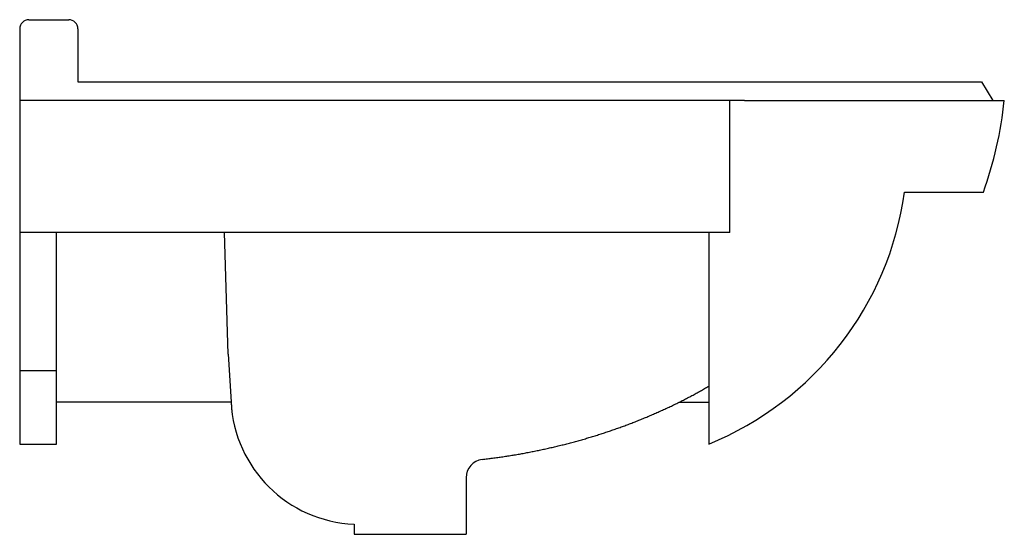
# Model space of a CAD drawing. Header units: millimetres. Extents: x 0 to 0.536, y 0.604 to 0.884.
import ezdxf

# ---------------------------------------------------------------- set-up
doc = ezdxf.new("R2010")
doc.units = ezdxf.units.MM
doc.layers.add('BLOCKS', color=3, linetype='Continuous')

msp = doc.modelspace()

# ---------------------------------------------------------------- linework, layer by layer
at = {"layer": 'BLOCKS'}
for p, q in [((0, 0.8788925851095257), (0, 0.6529999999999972)), ((0.005, 0.8838925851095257), (0.02668627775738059, 0.8838925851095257)), ((0.03168627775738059, 0.8788925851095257), (0.03168627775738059, 0.8499999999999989)), ((0.03168627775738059, 0.8499999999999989), (0.52341705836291, 0.8500000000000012)), ((0.52341705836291, 0.8500000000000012), (0.5295773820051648, 0.8400000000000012)), ((0.3944711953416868, 0.8399999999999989), (0, 0.8399999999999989)), ((0.3865581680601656, 0.7681710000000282), (0.3865581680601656, 0.8399999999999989)), ((0.3944711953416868, 0.8399999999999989), (0.529577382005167, 0.8399999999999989)), ((0.5295773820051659, 0.8400000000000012), (0.5358903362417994, 0.8400000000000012)), ((0.4816106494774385, 0.7899999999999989), (0.5244832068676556, 0.79)), ((0.3865581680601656, 0.7681710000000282), (0, 0.7681710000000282)), ((0.02, 0.6529999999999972), (0.02, 0.7681710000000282)), ((0.3749999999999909, 0.7681710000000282), (0.3749999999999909, 0.6529999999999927)), ((0.113505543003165, 0.7018404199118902), (0.115401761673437, 0.6701079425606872)), ((0, 0.6929999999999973), (0.02, 0.6929999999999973)), ((0.1150607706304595, 0.675814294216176), (0.02, 0.675814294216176)), ((0.359000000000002, 0.675814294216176), (0.375, 0.675814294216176)), ((0, 0.6529999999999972), (0.02, 0.6529999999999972)), ((0.2429433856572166, 0.6347060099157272), (0.2429433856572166, 0.6038925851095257)), ((0.1819850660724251, 0.6094520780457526), (0.1819850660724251, 0.6038925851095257)), ((0.1819850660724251, 0.6038925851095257), (0.2429433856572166, 0.6038925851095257))]:
    msp.add_line(p, q, dxfattribs=at)
msp.add_lwpolyline([(0.113505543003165, 0.7018404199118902), (0.1115478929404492, 0.7681710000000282)], dxfattribs=at)
msp.add_polyline3d([(0.2517950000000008, 0.6446399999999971, 0), (0.2524959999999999, 0.6447219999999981, 0), (0.2531960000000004, 0.6448049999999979, 0), (0.2538959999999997, 0.6448889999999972, 0), (0.2545949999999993, 0.6449749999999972, 0), (0.2552940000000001, 0.6450619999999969, 0), (0.2559929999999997, 0.6451509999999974, 0), (0.2566920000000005, 0.6452409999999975, 0), (0.2573900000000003, 0.6453329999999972, 0), (0.2580880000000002, 0.6454259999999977, 0), (0.2587860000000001, 0.645519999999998, 0), (0.2594830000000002, 0.6456159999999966, 0), (0.2601800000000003, 0.6457129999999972, 0), (0.2608770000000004, 0.6458109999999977, 0), (0.2615729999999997, 0.6459109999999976, 0), (0.262269, 0.646012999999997, 0), (0.2629650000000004, 0.6461149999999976, 0), (0.2636599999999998, 0.6462199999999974, 0), (0.2643549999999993, 0.6463249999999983, 0), (0.26505, 0.6464319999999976, 0), (0.2657439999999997, 0.6465399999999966, 0), (0.2664369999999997, 0.6466499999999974, 0), (0.2671309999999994, 0.6467609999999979, 0), (0.2678239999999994, 0.6468729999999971, 0), (0.2685170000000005, 0.6469869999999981, 0), (0.2692090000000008, 0.6471019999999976, 0), (0.2699009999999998, 0.6472189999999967, 0), (0.2705920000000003, 0.6473369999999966, 0), (0.2712829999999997, 0.6474559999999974, 0), (0.2719740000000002, 0.6475769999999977, 0), (0.2726639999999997, 0.6476989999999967, 0), (0.2733540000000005, 0.6478229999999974, 0), (0.2740430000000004, 0.6479479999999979, 0), (0.2747320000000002, 0.648073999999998, 0), (0.2754200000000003, 0.648200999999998, 0), (0.2761080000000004, 0.6483299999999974, 0), (0.2767959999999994, 0.6484609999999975, 0), (0.2774829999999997, 0.6485929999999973, 0), (0.2781700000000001, 0.648725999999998, 0), (0.2788559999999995, 0.6488599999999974, 0), (0.2795420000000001, 0.6489959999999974, 0), (0.2802269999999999, 0.6491329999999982, 0), (0.2809120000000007, 0.6492719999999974, 0), (0.2815960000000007, 0.6494119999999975, 0), (0.2822800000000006, 0.6495529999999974, 0), (0.2829629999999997, 0.6496949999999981, 0), (0.283646, 0.6498389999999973, 0), (0.2843279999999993, 0.6499849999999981, 0), (0.2850099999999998, 0.6501319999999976, 0), (0.2856920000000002, 0.6502799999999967, 0), (0.2863720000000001, 0.650428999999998, 0), (0.2870529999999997, 0.6505799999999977, 0), (0.2877330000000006, 0.650731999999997, 0), (0.2884120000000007, 0.6508849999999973, 0), (0.2890909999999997, 0.6510399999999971, 0), (0.289769, 0.6511959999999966, 0), (0.2904460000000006, 0.6513539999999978, 0), (0.2911239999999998, 0.6515129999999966, 0), (0.2917999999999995, 0.6516729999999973, 0), (0.2924760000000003, 0.6518339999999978, 0), (0.293152, 0.6519969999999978, 0), (0.2938260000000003, 0.6521619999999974, 0), (0.2945010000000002, 0.6523269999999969, 0), (0.2951750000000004, 0.6524939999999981, 0), (0.2958479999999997, 0.6526619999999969, 0), (0.2965200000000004, 0.6528319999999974, 0), (0.297192, 0.6530029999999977, 0), (0.2978639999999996, 0.6531749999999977, 0), (0.2985350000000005, 0.6533489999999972, 0), (0.2992050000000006, 0.6535239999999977, 0), (0.2998739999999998, 0.6536999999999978, 0), (0.3005430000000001, 0.6538769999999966, 0), (0.3012119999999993, 0.6540559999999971, 0), (0.3018790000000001, 0.6542359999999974, 0), (0.3025469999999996, 0.6544179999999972, 0), (0.3032129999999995, 0.6546009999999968, 0), (0.3038789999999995, 0.6547849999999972, 0), (0.3045439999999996, 0.6549709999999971, 0), (0.3052089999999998, 0.6551569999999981, 0), (0.3058730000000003, 0.6553459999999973, 0), (0.3065359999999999, 0.6555349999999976, 0), (0.3071989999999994, 0.6557259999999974, 0), (0.3078610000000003, 0.6559179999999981, 0), (0.3085220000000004, 0.6561109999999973, 0), (0.3091819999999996, 0.6563059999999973, 0), (0.3098419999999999, 0.656501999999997, 0), (0.3105020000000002, 0.6566999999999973, 0), (0.3111599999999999, 0.6568979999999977, 0), (0.3118179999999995, 0.6570979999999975, 0), (0.3124749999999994, 0.6572999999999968, 0), (0.3131320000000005, 0.6575019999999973, 0), (0.3137879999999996, 0.6577059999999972, 0), (0.314443, 0.657910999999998, 0), (0.3150970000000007, 0.6581179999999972, 0), (0.3157510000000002, 0.6583259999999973, 0), (0.316404, 0.6585349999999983, 0), (0.3170560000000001, 0.6587449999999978, 0), (0.3177070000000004, 0.6589569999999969, 0), (0.3183580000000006, 0.659169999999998, 0), (0.3190080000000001, 0.6593839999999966, 0), (0.3196569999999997, 0.659599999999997, 0), (0.3203059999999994, 0.6598159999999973, 0), (0.3209540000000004, 0.6600349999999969, 0), (0.3215999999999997, 0.6602539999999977, 0), (0.3222469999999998, 0.6604749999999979, 0), (0.3228920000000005, 0.6606969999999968, 0), (0.323537, 0.6609199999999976, 0), (0.3241809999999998, 0.661144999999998, 0), (0.3248239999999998, 0.661370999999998, 0), (0.3254660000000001, 0.6615979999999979, 0), (0.3261080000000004, 0.6618259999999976, 0), (0.326748, 0.6620559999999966, 0), (0.3273879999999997, 0.6622869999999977, 0), (0.3280270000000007, 0.6625199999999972, 0), (0.3286660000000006, 0.6627529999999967, 0), (0.3293029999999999, 0.6629879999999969, 0), (0.3299400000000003, 0.6632239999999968, 0), (0.3305759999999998, 0.6634619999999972, 0), (0.3312110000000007, 0.6636999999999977, 0), (0.3318450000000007, 0.6639399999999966, 0), (0.3324779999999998, 0.6641809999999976, 0), (0.3331110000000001, 0.6644239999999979, 0), (0.3337419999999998, 0.664667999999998, 0), (0.3343729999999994, 0.664912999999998, 0), (0.3350030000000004, 0.6651589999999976, 0), (0.3356319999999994, 0.6654069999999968, 0), (0.3362599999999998, 0.6656549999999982, 0), (0.3368869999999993, 0.6659049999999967, 0), (0.3375139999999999, 0.6661569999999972, 0), (0.3381389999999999, 0.6664089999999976, 0), (0.3387639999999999, 0.6666629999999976, 0), (0.3393880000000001, 0.6669179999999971, 0), (0.3400109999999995, 0.6671749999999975, 0), (0.3406330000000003, 0.6674319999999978, 0), (0.3412540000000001, 0.6676909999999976, 0), (0.3418740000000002, 0.6679509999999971, 0), (0.3424929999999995, 0.6682129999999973, 0), (0.3431110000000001, 0.6684749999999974, 0), (0.3437290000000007, 0.6687389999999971, 0), (0.3443449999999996, 0.6690049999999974, 0), (0.3449610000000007, 0.6692709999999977, 0), (0.3455750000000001, 0.6695389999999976, 0), (0.3461890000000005, 0.6698069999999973, 0), (0.3468020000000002, 0.6700779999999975, 0), (0.347414, 0.6703489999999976, 0), (0.3480240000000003, 0.6706209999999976, 0), (0.3486339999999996, 0.670894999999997, 0), (0.3492430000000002, 0.6711699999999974, 0), (0.3498509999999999, 0.6714469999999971, 0), (0.3504579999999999, 0.6717239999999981, 0), (0.3510640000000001, 0.6720029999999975, 0), (0.3516690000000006, 0.6722829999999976, 0), (0.3522730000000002, 0.6725639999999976, 0), (0.352876, 0.6728469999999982, 0), (0.3534780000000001, 0.6731309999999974, 0), (0.3540790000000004, 0.6734159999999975, 0), (0.3546789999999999, 0.6737019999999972, 0), (0.3552769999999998, 0.673988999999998, 0), (0.3558749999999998, 0.6742779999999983, 0), (0.356472, 0.6745679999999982, 0), (0.3570680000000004, 0.6748589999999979, 0), (0.357663, 0.6751509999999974, 0), (0.3582569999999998, 0.6754439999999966, 0), (0.3588499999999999, 0.6757389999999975, 0), (0.3594409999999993, 0.6760349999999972, 0), (0.3600319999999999, 0.6763319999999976, 0), (0.3606219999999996, 0.6766309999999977, 0), (0.3612099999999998, 0.6769299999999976, 0), (0.361798, 0.6772309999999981, 0), (0.3623840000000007, 0.6775329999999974, 0), (0.3629689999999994, 0.6778359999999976, 0), (0.3635540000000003, 0.6781409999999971, 0), (0.3641369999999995, 0.6784469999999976, 0), (0.3647190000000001, 0.6787529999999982, 0), (0.3652999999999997, 0.6790609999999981, 0), (0.3658799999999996, 0.6793709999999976, 0), (0.3664580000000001, 0.6796809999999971, 0), (0.3670360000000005, 0.6799929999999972, 0), (0.3676130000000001, 0.6803059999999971, 0), (0.3681880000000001, 0.6806199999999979, 0), (0.3687619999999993, 0.6809349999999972, 0), (0.3693359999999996, 0.6812519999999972, 0), (0.3699070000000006, 0.6815689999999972, 0), (0.3704780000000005, 0.6818889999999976, 0), (0.3710479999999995, 0.6822089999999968, 0), (0.3716160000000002, 0.6825299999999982, 0), (0.372183, 0.6828529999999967, 0), (0.3727490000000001, 0.6831769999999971, 0), (0.3733130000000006, 0.6835019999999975, 0), (0.373877, 0.6838289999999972, 0), (0.3744389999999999, 0.684155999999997, 0), (0.375, 0.6844849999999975, 0)], dxfattribs=at)
for centre, radius, start, end in [((0.005, 0.8788925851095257), 0.005, 90, 180), ((0.02668627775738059, 0.8788925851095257), 0.005, 0, 90), ((0.3221396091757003, 0.8624644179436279), 0.2149279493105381, 340.2962551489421, 354.0004477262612), ((0.309404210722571, 0.8140264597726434), 0.1738744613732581, 292.1640316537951, 352.0572937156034), ((0.1847920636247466, 0.6792095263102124), 0.06981390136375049, 182.787542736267, 267.6956956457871), ((0.2529433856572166, 0.6347060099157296), 0.01, 96.59344829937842, 180.0000000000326)]:
    msp.add_arc(centre, radius, start, end, dxfattribs=at)

doc.saveas('drawing.dxf')
